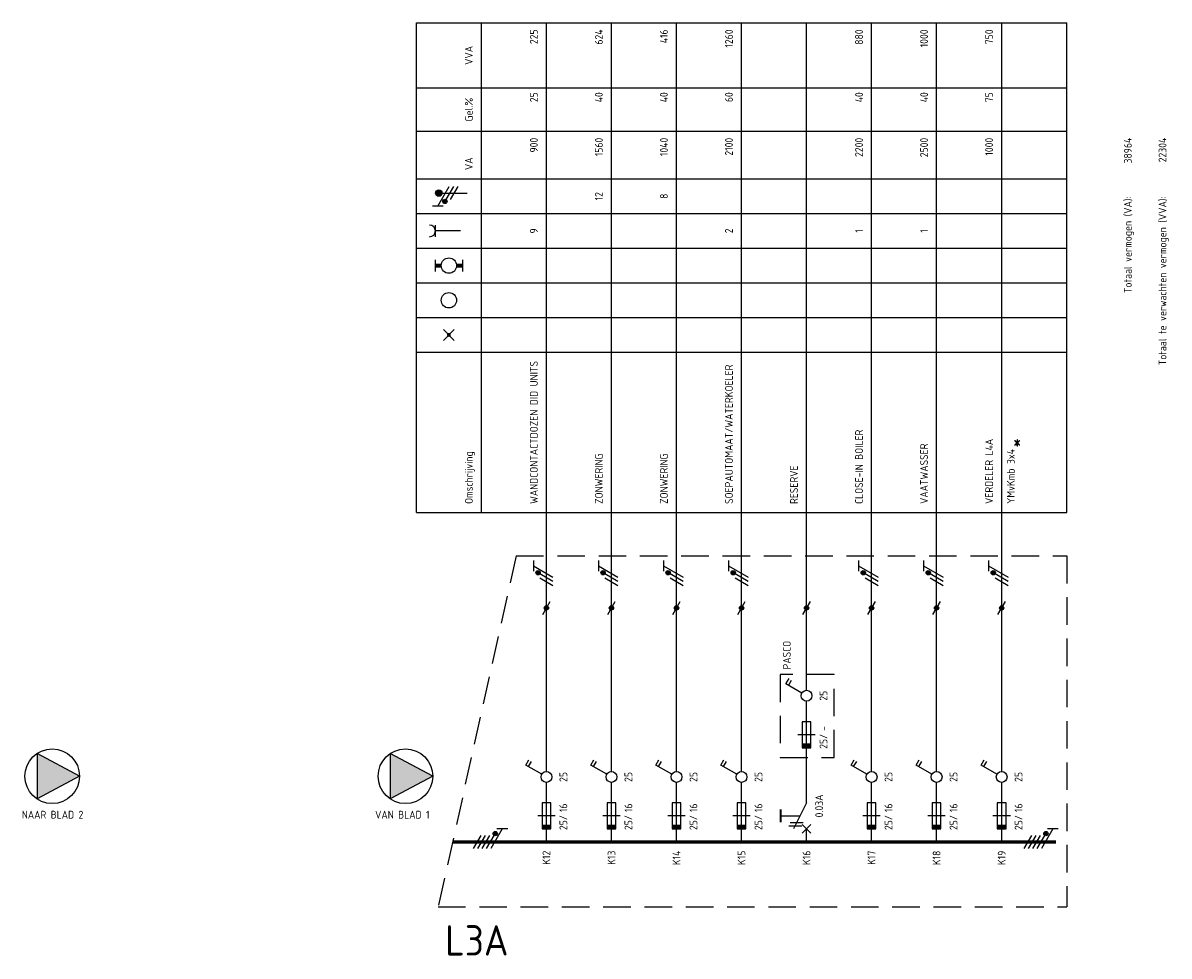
# Model space of a CAD drawing. Extents: x 30 to 1445, y -41 to 524.
# Tile 2 of 8: x 393 to 658, y 64 to 279. Entities that reach past the tile are written whole.
import ezdxf
from ezdxf.enums import TextEntityAlignment as Align

# ---------------------------------------------------------------- set-up
doc = ezdxf.new("R2010")
doc.units = 0
doc.linetypes.add('HIDDEN', pattern=[9.525, 6.35, -3.175])
doc.layers.get('0').update_dxf_attribs({"linetype": 'CONTINUOUS'})
for name, color, linetype in [('EL$1----', 3, 'CONTINUOUS'), ('EL$1----_L0A', 3, 'CONTINUOUS'), ('EL$1----_L1B', 3, 'CONTINUOUS'), ('EL$1----_L3D', 3, 'CONTINUOUS'), ('EL6112--', 3, 'CONTINUOUS'), ('EL6222--', 3, 'CONTINUOUS')]:
    doc.layers.add(name, color=color, linetype=linetype)
doc.styles.add('BURO-018', font='iso.shx', dxfattribs={"height": 1.8})

# ---------------------------------------------------------------- blocks, each defined once
blk = doc.blocks.new('0302A1_')
at = {"color": 0, "linetype": 'Continuous'}
blk.add_line((-0.87, -1.5), (0.87, 1.5), dxfattribs=at)
at = {"color": 0, "const_width": 0.5}
blk.add_lwpolyline([(-0.25, 0, 1), (0.25, 0, 1)], format="xyb", close=True, dxfattribs=at)
at = {"color": 0, "linetype": 'Continuous'}
blk.add_circle((0, 0), 0.5, dxfattribs=at)
blk = doc.blocks.new('m1s')
at = {"color": 0, "linetype": 'Continuous'}
blk.add_line((0, 54), (0, 66), dxfattribs=at)
blk = doc.blocks.new('B2')
at = {"color": 0, "linetype": 'Continuous'}
for p, q in [((-4.75, 17.74), (-4.05, 18.95)), ((-4.14, 17.39), (-3.44, 18.6)), ((0, 16.25), (0, 21)), ((-1.08, 15.62), (-4.75, 17.74)), ((0, 0), (0, 13.75)), ((-1, 9), (-1, 3)), ((1, 9), (-1, 9)), ((1, 3), (1, 9)), ((2, 6), (-2, 6)), ((-1, 3), (1, 3))]:
    blk.add_line(p, q, dxfattribs=at)
blk.add_circle((0, 15), 1.25, dxfattribs=at)
blk.add_solid([(-1, 3), (-1, 4), (1, 3), (1, 4)], dxfattribs=at)
at = {"color": 1, "linetype": 'Continuous', "style": 'BURO-018'}
blk.add_attdef('E_IGS', text='', height=1.8, rotation=90, dxfattribs=at).set_placement((3, 15), align=Align.TOP_CENTER)
blk.add_attdef('E_ISP', text='', height=1.8, rotation=90, dxfattribs=at).set_placement((3, 6.9), align=Align.TOP_LEFT)
at = {"color": 1, "style": 'BURO-018'}
blk.add_attdef('E_VRIJ1', (-3, 3), '', height=1.8, rotation=90, dxfattribs=at)
at = {"color": 1, "linetype": 'Continuous', "style": 'BURO-018'}
blk.add_attdef('E_ISPH', text='', height=1.8, rotation=90, dxfattribs=at).set_placement((3, 6.2), align=Align.TOP_RIGHT)
blk = doc.blocks.new('111104')
at = {"color": 0, "linetype": 'Continuous'}
for p, q in [((-3, 6.98), (-3, 4.48)), ((-3, 5.73), (1.5, 3.13)), ((1.5, 2.13), (-1.5, 3.87)), ((1.5, 1.13), (-1.5, 2.87)), ((1.5, 0.13), (-1.5, 1.87)), ((1.5, -0.87), (-1.5, 0.87))]:
    blk.add_line(p, q, dxfattribs=at)
at = {"color": 0, "linetype": 'Continuous', "const_width": 0.5}
blk.add_lwpolyline([(-1.68, 4.12, 1), (-2.18, 4.12, 1)], format="xyb", close=True, dxfattribs=at)
at = {"color": 0, "linetype": 'Continuous'}
blk.add_circle((-1.93, 4.12), 0.5, dxfattribs=at)
at = {"color": 0, "linetype": 'Continuous', "style": 'BURO-018', "flags": 1}
blk.add_attdef('E_MATCODE', text='', height=1.8, dxfattribs=at).set_placement((0, 0), align=Align.MIDDLE)
blk = doc.blocks.new('m1')
at = {"color": 0, "linetype": 'Continuous'}
blk.add_line((0, 21), (0, 33), dxfattribs=at)
blk = doc.blocks.new('b1s')
at = {"color": 0, "linetype": 'Continuous'}
blk.add_line((0, 33), (0, 54), dxfattribs=at)
blk = doc.blocks.new('111104A')
at = {"color": 0, "linetype": 'Continuous'}
for p, q in [((-3, 4.98), (-3, 2.48)), ((-3, 3.73), (1.5, 1.13)), ((1.5, 0.13), (-1.5, 1.87)), ((1.5, -0.87), (-1.5, 0.87))]:
    blk.add_line(p, q, dxfattribs=at)
at = {"color": 0, "linetype": 'Continuous', "const_width": 0.5}
blk.add_lwpolyline([(-1.68, 2.12, 1), (-2.18, 2.12, 1)], format="xyb", close=True, dxfattribs=at)
at = {"color": 0, "linetype": 'Continuous'}
blk.add_circle((-1.93, 2.12), 0.5, dxfattribs=at)
at = {"color": 0, "linetype": 'Continuous', "style": 'BURO-018', "flags": 1}
blk.add_attdef('E_MATCODE', text='', height=1.8, dxfattribs=at).set_placement((0, 0), align=Align.MIDDLE)
blk = doc.blocks.new('KOLNR6')
at = {"color": 0, "linetype": 'Continuous'}
for p, q in [((-3.5, -1.5), (-3.5, 1.5)), ((3, 0), (-3.5, 0))]:
    blk.add_line(p, q, dxfattribs=at)
blk.add_arc((-5, 0), 1.5, 270, 90, dxfattribs=at)
blk = doc.blocks.new('KOLNR5')
at = {"color": 0, "linetype": 'Continuous'}
for p, q in [((-3.5, -1.5), (-3.5, 1.5)), ((3.5, 1.5), (3.5, -1.5))]:
    blk.add_line(p, q, dxfattribs=at)
at = {"color": 0, "linetype": 'Continuous', "const_width": 1}
for points in [[(-2, 0), (-3.5, 0)], [(2, 0), (3.5, 0)]]:
    blk.add_lwpolyline(points, dxfattribs=at)
at = {"color": 0, "linetype": 'Continuous'}
blk.add_circle((0, 0), 2, dxfattribs=at)
blk = doc.blocks.new('KOLNR1')
at = {"color": 0, "linetype": 'Continuous'}
for p, q in [((1.41, -1.41), (-1.41, 1.41)), ((-1.41, -1.41), (1.41, 1.41))]:
    blk.add_line(p, q, dxfattribs=at)
at = {"color": 0, "linetype": 'Continuous', "const_width": 0.5}
blk.add_lwpolyline([(-0.25, 0, 1), (0.25, 0, 1)], format="xyb", close=True, dxfattribs=at)
blk = doc.blocks.new('KOLNR3')
at = {"color": 0, "linetype": 'Continuous'}
blk.add_circle((0, 0), 2, dxfattribs=at)
blk = doc.blocks.new('E00078')
at = {"color": 0, "linetype": 'Continuous'}
for p, q in [((-3, 6.48), (-3, 8.98)), ((-3, 7.73), (1.5, 5.13)), ((1.5, 4.13), (-1.5, 5.87)), ((0, 7.5), (0, 1)), ((1.5, 3.13), (-1.5, 4.87))]:
    blk.add_line(p, q, dxfattribs=at)
at = {"color": 0, "const_width": 0.75}
blk.add_lwpolyline([(-0.38, 7.5, 1), (0.38, 7.5, 1)], format="xyb", close=True, dxfattribs=at)
at = {"color": 0, "linetype": 'Continuous', "const_width": 0.5}
blk.add_lwpolyline([(-2.18, 6.12, 1), (-1.68, 6.12, 1)], format="xyb", close=True, dxfattribs=at)
at = {"color": 0, "linetype": 'Continuous'}
for centre, radius in [((0, 7.5), 0.75), ((-1.93, 6.12), 0.5)]:
    blk.add_circle(centre, radius, dxfattribs=at)
at = {"color": 0, "linetype": 'Continuous', "style": 'BURO-018'}
for tag, p in [('E_GKAST', (0, 14)), ('E_GROEP', (0, 11)), ('E_SGROEP', (4.5, 11))]:
    blk.add_attdef(tag, text='', height=1.8, dxfattribs=at).set_placement(p, align=Align.MIDDLE)
at = {"color": 0, "linetype": 'Continuous', "style": 'BURO-018', "flags": 1}
for tag, p in [('E_VERMCODE', (13, 11)), ('E_MATCODE', (0, 0))]:
    blk.add_attdef(tag, text='', height=1.8, dxfattribs=at).set_placement(p, align=Align.MIDDLE)

msp = doc.modelspace()

# ---------------------------------------------------------------- linework, layer by layer
at = {"color": 1, "linetype": 'HIDDEN'}
for p, q in [((567.93, 128.65), (567.93, 109.5)), ((580.33, 128.65), (567.93, 128.65)), ((580.33, 109.5), (580.33, 128.65)), ((567.93, 109.5), (580.33, 109.5))]:
    msp.add_line(p, q, dxfattribs=at)
at = {"layer": 'EL$1----', "color": 3, "const_width": 0.5}
msp.add_lwpolyline([(568.02, 97.5), (568.02, 94.5)], dxfattribs=at)
at = {"layer": 'EL$1----_L0A', "color": 1}
for p, q in [((484, 166), (484, 279)), ((484, 279), (634, 279)), ((499, 166), (499, 279)), ((634, 166), (634, 279)), ((484, 264), (634, 264)), ((484, 254), (634, 254)), ((484, 243), (634, 243)), ((484, 235), (634, 235)), ((484, 235), (634, 235)), ((484, 235), (634, 235)), ((484, 235), (634, 235)), ((484, 235), (634, 235)), ((484, 235), (634, 235)), ((484, 235), (634, 235)), ((484, 235), (634, 235)), ((484, 227), (634, 227)), ((484, 219), (634, 219)), ((484, 219), (634, 219)), ((484, 211), (634, 211)), ((484, 211), (634, 211)), ((484, 203), (634, 203)), ((484, 166), (634, 166))]:
    msp.add_line(p, q, dxfattribs=at)
at = {"layer": 'EL$1----_L0A'}
for p, q in [((514, 156), (514, 279)), ((529, 156), (529, 279)), ((544, 156), (544, 279)), ((559, 156), (559, 279)), ((574, 156), (574, 279)), ((589, 156), (589, 279)), ((604, 156), (604, 279)), ((619, 156), (619, 279))]:
    msp.add_line(p, q, dxfattribs=at)
at = {"layer": 'EL$1----_L0A', "color": 1, "linetype": 'HIDDEN'}
for p, q in [((507, 156), (489, 75)), ((507, 156), (634, 156)), ((634, 156), (634, 75)), ((489, 75), (634, 75))]:
    msp.add_line(p, q, dxfattribs=at)
at = {"layer": 'EL$1----_L0A', "const_width": 0.7}
msp.add_lwpolyline([(631.5, 90), (492.33, 90)], dxfattribs=at)
at = {"layer": 'EL$1----_L1B', "linetype": 'Continuous'}
for p, q in [((574, 99), (574, 111)), ((574, 99), (571, 93)), ((568.02, 96), (572.5, 96)), ((569.88, 93.75), (572.88, 93.75)), ((570.25, 94.5), (573.25, 94.5)), ((573, 94), (575, 92)), ((573, 92), (575, 94)), ((574, 90), (574, 93))]:
    msp.add_line(p, q, dxfattribs=at)
at = {"layer": 'EL6112--', "color": 2}
for p, q in [((406.3, 105.16), (396.5, 110.4)), ((396.5, 110.4), (396.5, 99.92)), ((487.78, 105.16), (477.98, 110.4)), ((477.98, 110.4), (477.98, 99.92)), ((406.3, 105.16), (396.5, 99.92)), ((487.78, 105.16), (477.98, 99.92))]:
    msp.add_line(p, q, dxfattribs=at)
for centre in [(400, 105.16), (481.48, 105.16)]:
    msp.add_circle(centre, 6.3, dxfattribs=at)
for points in [[(396.5, 110.4), (406.3, 105.16), (396.5, 99.92)], [(477.98, 110.4), (487.78, 105.16), (477.98, 99.92)]]:
    msp.add_solid(points, dxfattribs=at)

# ---------------------------------------------------------------- block references
at = {"layer": 'EL$1----'}
for p in [(514, 144), (529, 144), (544, 144), (559, 144), (574, 144), (589, 144), (604, 144), (619, 144)]:
    msp.add_blockref('0302A1_', p, dxfattribs=at)
at = {"layer": 'EL$1----_L0A', "xscale": 0.8888888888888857, "yscale": 0.8888888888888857, "zscale": 0.8888888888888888}
for name, p in [('KOLNR6', (491.5, 231)), ('KOLNR5', (491.5, 223)), ('KOLNR3', (491.5, 215)), ('KOLNR1', (491.5, 207))]:
    msp.add_blockref(name, p, dxfattribs=at)
at = {"layer": 'EL$1----_L0A'}
for name, p in [('m1s', (514, 90)), ('m1s', (529, 90)), ('m1s', (544, 90)), ('m1s', (559, 90)), ('m1s', (574, 90)), ('m1s', (589, 90)), ('m1s', (604, 90)), ('m1s', (619, 90)), ('b1s', (574, 96.75)), ('b1s', (514, 90)), ('b1s', (529, 90)), ('b1s', (544, 90)), ('b1s', (559, 90)), ('b1s', (589, 90)), ('b1s', (604, 90)), ('b1s', (619, 90)), ('m1', (514, 90)), ('m1', (529, 90)), ('m1', (544, 90)), ('m1', (559, 90)), ('m1', (589, 90)), ('m1', (604, 90)), ('m1', (619, 90))]:
    msp.add_blockref(name, p, dxfattribs=at)
ref = msp.add_blockref('B2', (574, 108.75), dxfattribs=at)
ref.add_attrib('E_ISPH', '25/', dxfattribs={"layer": '0', "color": 2, "linetype": 'Continuous', "height": 1.8, "rotation": 90, "style": 'BURO-018'}).set_placement((577, 114.95), align=Align.TOP_RIGHT)
ref.add_attrib('E_ISP', '-', dxfattribs={"layer": '0', "color": 2, "linetype": 'Continuous', "height": 1.8, "rotation": 90, "style": 'BURO-018'}).set_placement((577, 115.65), align=Align.TOP_LEFT)
ref.add_attrib('E_IGS', '25', dxfattribs={"layer": '0', "color": 2, "linetype": 'Continuous', "height": 1.8, "rotation": 90, "style": 'BURO-018'}).set_placement((577, 123.75), align=Align.TOP_CENTER)
ref = msp.add_blockref('B2', (514, 90), dxfattribs=at)
ref.add_attrib('E_ISPH', '25/', dxfattribs={"layer": '0', "color": 2, "linetype": 'Continuous', "height": 1.8, "rotation": 90, "style": 'BURO-018'}).set_placement((517, 96.2), align=Align.TOP_RIGHT)
ref.add_attrib('E_ISP', '16', dxfattribs={"layer": '0', "color": 2, "linetype": 'Continuous', "height": 1.8, "rotation": 90, "style": 'BURO-018'}).set_placement((517, 96.9), align=Align.TOP_LEFT)
ref.add_attrib('E_IGS', '25', dxfattribs={"layer": '0', "color": 2, "linetype": 'Continuous', "height": 1.8, "rotation": 90, "style": 'BURO-018'}).set_placement((517, 105), align=Align.TOP_CENTER)
ref = msp.add_blockref('B2', (529, 90), dxfattribs=at)
ref.add_attrib('E_ISPH', '25/', dxfattribs={"layer": '0', "color": 2, "linetype": 'Continuous', "height": 1.8, "rotation": 90, "style": 'BURO-018'}).set_placement((532, 96.2), align=Align.TOP_RIGHT)
ref.add_attrib('E_ISP', '16', dxfattribs={"layer": '0', "color": 2, "linetype": 'Continuous', "height": 1.8, "rotation": 90, "style": 'BURO-018'}).set_placement((532, 96.9), align=Align.TOP_LEFT)
ref.add_attrib('E_IGS', '25', dxfattribs={"layer": '0', "color": 2, "linetype": 'Continuous', "height": 1.8, "rotation": 90, "style": 'BURO-018'}).set_placement((532, 105), align=Align.TOP_CENTER)
ref = msp.add_blockref('B2', (544, 90), dxfattribs=at)
ref.add_attrib('E_ISPH', '25/', dxfattribs={"layer": '0', "color": 2, "linetype": 'Continuous', "height": 1.8, "rotation": 90, "style": 'BURO-018'}).set_placement((547, 96.2), align=Align.TOP_RIGHT)
ref.add_attrib('E_ISP', '16', dxfattribs={"layer": '0', "color": 2, "linetype": 'Continuous', "height": 1.8, "rotation": 90, "style": 'BURO-018'}).set_placement((547, 96.9), align=Align.TOP_LEFT)
ref.add_attrib('E_IGS', '25', dxfattribs={"layer": '0', "color": 2, "linetype": 'Continuous', "height": 1.8, "rotation": 90, "style": 'BURO-018'}).set_placement((547, 105), align=Align.TOP_CENTER)
ref = msp.add_blockref('B2', (559, 90), dxfattribs=at)
ref.add_attrib('E_ISPH', '25/', dxfattribs={"layer": '0', "color": 2, "linetype": 'Continuous', "height": 1.8, "rotation": 90, "style": 'BURO-018'}).set_placement((562, 96.2), align=Align.TOP_RIGHT)
ref.add_attrib('E_ISP', '16', dxfattribs={"layer": '0', "color": 2, "linetype": 'Continuous', "height": 1.8, "rotation": 90, "style": 'BURO-018'}).set_placement((562, 96.9), align=Align.TOP_LEFT)
ref.add_attrib('E_IGS', '25', dxfattribs={"layer": '0', "color": 2, "linetype": 'Continuous', "height": 1.8, "rotation": 90, "style": 'BURO-018'}).set_placement((562, 105), align=Align.TOP_CENTER)
ref = msp.add_blockref('B2', (589, 90), dxfattribs=at)
ref.add_attrib('E_ISPH', '25/', dxfattribs={"layer": '0', "color": 2, "linetype": 'Continuous', "height": 1.8, "rotation": 90, "style": 'BURO-018'}).set_placement((592, 96.2), align=Align.TOP_RIGHT)
ref.add_attrib('E_ISP', '16', dxfattribs={"layer": '0', "color": 2, "linetype": 'Continuous', "height": 1.8, "rotation": 90, "style": 'BURO-018'}).set_placement((592, 96.9), align=Align.TOP_LEFT)
ref.add_attrib('E_IGS', '25', dxfattribs={"layer": '0', "color": 2, "linetype": 'Continuous', "height": 1.8, "rotation": 90, "style": 'BURO-018'}).set_placement((592, 105), align=Align.TOP_CENTER)
ref = msp.add_blockref('B2', (604, 90), dxfattribs=at)
ref.add_attrib('E_ISPH', '25/', dxfattribs={"layer": '0', "color": 2, "linetype": 'Continuous', "height": 1.8, "rotation": 90, "style": 'BURO-018'}).set_placement((607, 96.2), align=Align.TOP_RIGHT)
ref.add_attrib('E_ISP', '16', dxfattribs={"layer": '0', "color": 2, "linetype": 'Continuous', "height": 1.8, "rotation": 90, "style": 'BURO-018'}).set_placement((607, 96.9), align=Align.TOP_LEFT)
ref.add_attrib('E_IGS', '25', dxfattribs={"layer": '0', "color": 2, "linetype": 'Continuous', "height": 1.8, "rotation": 90, "style": 'BURO-018'}).set_placement((607, 105), align=Align.TOP_CENTER)
ref = msp.add_blockref('B2', (619, 90), dxfattribs=at)
ref.add_attrib('E_ISPH', '25/', dxfattribs={"layer": '0', "color": 2, "linetype": 'Continuous', "height": 1.8, "rotation": 90, "style": 'BURO-018'}).set_placement((622, 96.2), align=Align.TOP_RIGHT)
ref.add_attrib('E_ISP', '16', dxfattribs={"layer": '0', "color": 2, "linetype": 'Continuous', "height": 1.8, "rotation": 90, "style": 'BURO-018'}).set_placement((622, 96.9), align=Align.TOP_LEFT)
ref.add_attrib('E_IGS', '25', dxfattribs={"layer": '0', "color": 2, "linetype": 'Continuous', "height": 1.8, "rotation": 90, "style": 'BURO-018'}).set_placement((622, 105), align=Align.TOP_CENTER)
at = {"layer": 'EL6112--'}
for p in [(514, 150), (529, 150), (544, 150), (559, 150), (589, 150), (604, 150), (619, 150)]:
    msp.add_blockref('111104A', p, dxfattribs=at)
at = {"layer": 'EL6112--', "rotation": 270}
for p in [(498.08, 90), (625.08, 90)]:
    msp.add_blockref('111104', p, dxfattribs=at)
at = {"layer": 'EL6222--', "rotation": 90}
msp.add_blockref('E00078', (496.69, 239.74), dxfattribs=at)

# ---------------------------------------------------------------- texts
at = {"layer": 'EL$1----_L0A', "color": 2, "style": 'BURO-018'}
for s, p in [('225', (512, 277.5)), ('624', (527, 277.5)), ('416', (542, 277.5)), ('1260', (557, 277.5)), ('880', (587, 277.5)), ('1000', (602, 277.5)), ('750', (617, 277.5)), ('25', (512, 263)), ('40', (527, 263)), ('40', (542, 263)), ('60', (557, 263)), ('40', (587, 263)), ('40', (602, 263)), ('75', (617, 263)), ('900', (512, 252.5)), ('1560', (527, 252.5)), ('1040', (542, 252.5)), ('2100', (557, 252.5)), ('2200', (587, 252.5)), ('2500', (602, 252.5)), ('1000', (617, 252.5)), ('38964', (649, 252.5)), ('22304', (657, 252.5)), ('Totaal vermogen (VA):', (649, 239)), ('Totaal te verwachten vermogen (VVA):', (657, 239))]:
    msp.add_text(s, height=1.8, rotation=90, dxfattribs=at).set_placement(p, align=Align.RIGHT)
for s, p in [('VVA', (497, 271.5)), ('Gel.%', (497, 259)), ('VA', (497, 246.5)), ('12', (527, 239)), ('8', (542, 239)), ('9', (512, 231)), ('2', (557, 231)), ('1', (587, 231)), ('1', (602, 231))]:
    msp.add_text(s, height=1.8, rotation=90, dxfattribs=at).set_placement(p, align=Align.CENTER)
for s, height, p in [('WANDCONTACTDOZEN DID UNITS', 1.8, (512, 168)), ('SOEPAUTOMAAT/WATERKOELER', 1.8, (557, 168)), ('CLOSE-IN BOILER', 1.8, (587, 168)), ('Omschrijving', 1.8, (497, 168)), ('VAATWASSER', 1.8, (602, 168)), ('VERDELER L4A', 1.8, (617, 168)), ('*', 3.6, (624, 181)), ('ZONWERING', 1.8, (527, 168)), ('ZONWERING', 1.8, (542, 168)), ('YMvKmb 3x4', 1.8, (622, 168)), ('RESERVE', 1.8, (572, 168))]:
    msp.add_text(s, height=height, rotation=90, dxfattribs=at).set_placement(p)
for s, p in [('K12', (514, 88)), ('K13', (529, 88)), ('K14', (544, 88)), ('K15', (559, 88)), ('K16', (574, 88)), ('K17', (589, 88)), ('K18', (604, 88)), ('K19', (619, 88))]:
    msp.add_text(s, height=1.8, rotation=90, dxfattribs=at).set_placement(p, align=Align.MIDDLE_RIGHT)
at = {"layer": 'EL$1----_L1B', "color": 2, "style": 'BURO-018'}
for s, p in [('PASCO', (568.55, 129.81)), ('0.03A', (576, 95.67))]:
    msp.add_text(s, height=1.8, rotation=90, dxfattribs=at).set_placement(p, align=Align.TOP_LEFT)
at = {"layer": 'EL$1----_L3D', "color": 4, "style": 'BURO-018'}
msp.add_text('L3A', height=7, dxfattribs=at).set_placement((505.24, 67.3), align=Align.MIDDLE_RIGHT)
at = {"layer": 'EL6112--', "color": 2, "style": 'BURO-018'}
for s, p in [('NAAR BLAD 2', (393, 95.4)), ('VAN BLAD 1', (474.48, 95.4))]:
    msp.add_text(s, height=1.8, dxfattribs=at).set_placement(p)

doc.saveas('drawing.dxf')
